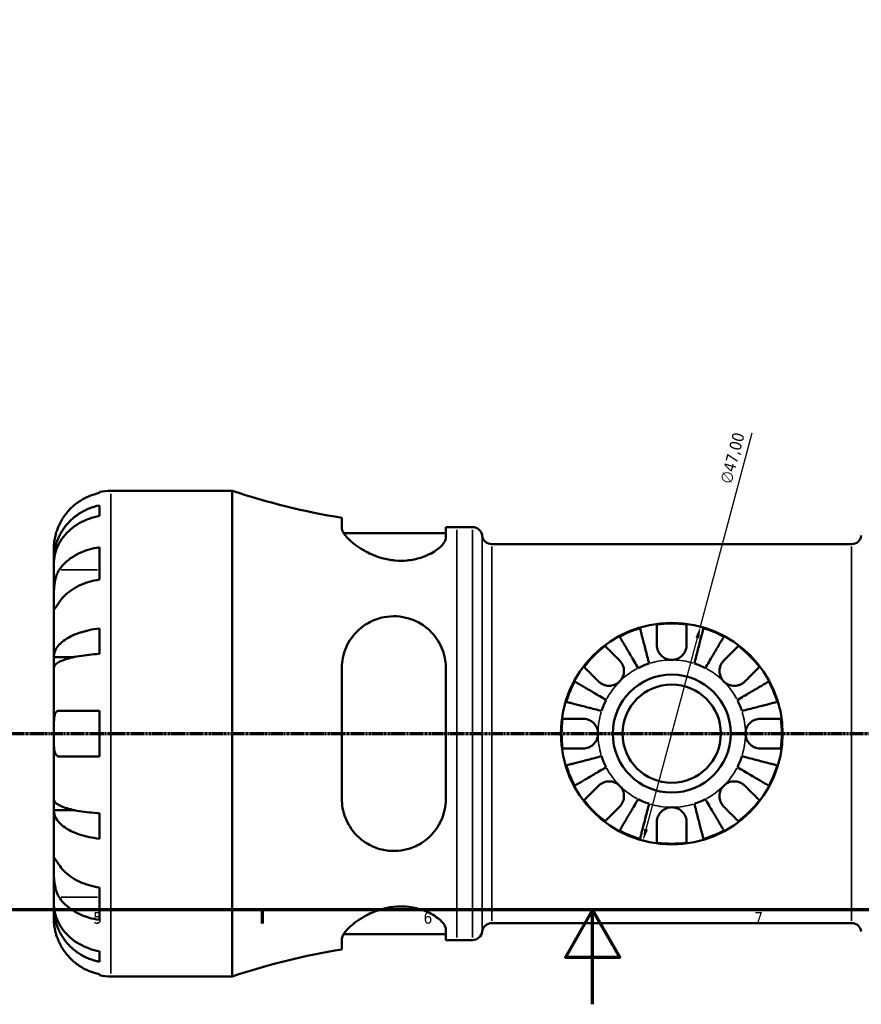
# Model space of a CAD drawing. Header units: millimetres. Extents: x 0 to 902, y 0 to 835.
# Tile 2 of 9: x 299 to 477, y 0 to 209. Entities that reach past the tile are written whole.
import ezdxf

# ---------------------------------------------------------------- set-up
doc = ezdxf.new("R2010")
doc.units = ezdxf.units.MM
doc.linetypes.add('CHAIN', pattern=[0.7087, 0.4724, -0.0591, 0.1181, -0.0591])
for name, color, linetype, lineweight in [('Border (ISO)', 7, 'Continuous', 70), ('Dimension (ISO)', 7, 'Continuous', 25), ('Section Line (ISO)', 7, 'CHAIN', 70), ('Visible (ISO)', 7, 'Continuous', 50), ('Visible Narrow (ISO)', 7, 'Continuous', 35)]:
    doc.layers.add(name, color=color, linetype=linetype, lineweight=lineweight)
doc.styles.add('Note Text (ISO)', font='tahoma.ttf')
doc.dimstyles.new('Default (ISO)', dxfattribs={"dimtxt": 2.5, "dimasz": 2.5, "dimexe": 3.175, "dimexo": 0, "dimgap": 0.762, "dimtad": 1, "dimrnd": 1e-08, "dimzin": 0, "dimtxsty": 'Note Text (ISO)', "dimcen": 0.09, "dimdle": 10, "dimclrd": 256, "dimclre": 256, "dimclrt": 256, "dimazin": 0, "dimtfac": 1.40208, "dimtmove": 0, "dimatfit": 3, "dimfxl": 1, "dimtolj": 1, "dimtzin": 0, "dimlwd": -1, "dimlwe": -1, "dimarcsym": 0})

# ---------------------------------------------------------------- blocks, each defined once
blk = doc.blocks.new('Borders Default Border')
at = {"layer": 'Border (ISO)'}
blk.add_line((350.42, 20), (350.42, 17.1), dxfattribs=at)
at = {"layer": 'Border (ISO)', "flags": 128}
for points in [[(20, 20), (20, 574), (821, 574), (821, 20), (20, 20)], [(420.5, 0), (420.5, 20), (414.73, 10), (426.27, 10), (420.5, 20)]]:
    blk.add_lwpolyline(points, dxfattribs=at)
at = {"layer": 'Border (ISO)', "color": 232, "true_color": 0xca0064, "char_height": 2.5, "attachment_point": 7, "style": 'Note Text (ISO)'}
for s, insert in [('5', (314.64, 17.05)), ('6', (384.66, 17.05)), ('7', (454.77, 17.1))]:
    blk.add_mtext(s, dxfattribs=dict(at, insert=insert))
blk = doc.blocks.new('2dTransSection0')
at = {"layer": 'Section Line (ISO)', "linetype": 'CHAIN'}
blk.add_line((133.6, 57.4), (647.2, 57.4), dxfattribs=at)
blk = doc.blocks.new('*D15')
at = {"layer": 'Defpoints', "color": 0, "transparency": 16777216}
for p in [(443.36, 80.1), (431.2, 34.7)]:
    blk.add_point(p, dxfattribs=at)
at = {"layer": 'Dimension (ISO)', "transparency": 16777216}
for p, q in [((443.36, 80.1), (454.36, 121.16)), ((431.84, 37.12), (442.71, 77.69))]:
    blk.add_line(p, q, dxfattribs=at)
for points in [[(442.31, 77.79), (443.12, 77.58), (443.36, 80.1)], [(431.44, 37.22), (432.25, 37.01), (431.2, 34.7)]]:
    blk.add_solid(points, dxfattribs=at)
at = {"layer": 'Dimension (ISO)', "color": 232, "true_color": 0xca0064, "transparency": 16777216, "insert": (447.48, 110.85), "char_height": 2.5, "attachment_point": 1, "rotation": 75, "style": 'Note Text (ISO)'}
blk.add_mtext('\\A1;∅47,00', dxfattribs=at)

msp = doc.modelspace()

# ---------------------------------------------------------------- linework, layer by layer
at = {"layer": 'Visible (ISO)'}
for p, q in [((315.979, 108.426), (315.979, 108.656)), ((318.404, 108.901), (344.079, 108.901)), ((344.079, 5.901), (344.079, 108.901)), ((315.979, 103.56), (315.979, 105.795)), ((367.341, 103.159), (367.341, 101.01)), ((389.391, 98.943), (389.391, 101.194)), ((391.709, 101.176), (395.049, 101.176)), ((367.727, 99.916), (389.391, 99.916)), ((306.279, 94.242), (306.279, 96.776)), ((315.979, 90.052), (315.979, 96.911)), ((399.137, 97.571), (475.421, 97.571)), ((306.279, 94.242), (306.33, 94.242)), ((306.279, 93.278), (306.279, 94.242)), ((306.279, 85.243), (306.279, 93.278)), ((306.279, 73.625), (306.279, 85.243)), ((315.979, 74.285), (315.979, 79.682)), ((306.279, 73.625), (310.571, 73.625)), ((306.279, 71.297), (306.279, 73.625)), ((306.279, 57.401), (306.279, 71.297)), ((367.341, 71.261), (367.341, 43.541)), ((389.391, 43.541), (389.391, 71.261)), ((315.979, 52.551), (315.979, 62.251)), ((306.279, 43.505), (306.279, 57.401)), ((306.279, 41.176), (306.279, 43.505)), ((306.279, 29.559), (306.279, 41.176)), ((306.279, 41.176), (310.571, 41.176)), ((315.979, 35.12), (315.979, 40.517)), ((306.279, 21.524), (306.279, 29.559)), ((315.979, 17.891), (315.979, 24.75)), ((306.279, 20.56), (306.279, 21.524)), ((306.279, 20.56), (306.33, 20.56)), ((306.279, 18.026), (306.279, 20.56)), ((399.137, 17.231), (475.421, 17.231)), ((367.727, 14.886), (389.391, 14.886)), ((389.391, 13.608), (389.391, 15.859)), ((367.341, 13.792), (367.341, 11.643)), ((391.709, 13.626), (395.049, 13.626)), ((315.979, 9.007), (315.979, 11.242)), ((315.979, 6.146), (315.979, 6.376)), ((318.404, 5.901), (344.079, 5.901))]:
    msp.add_line(p, q, dxfattribs=at)
for radius in [23.5, 12.5, 10.417]:
    msp.add_circle((437.279, 57.401), radius, dxfattribs=at)
for centre, radius, start, end in [((318.404, 96.776), 12.125, 90, 101.53696), ((391.709, 251.875), 150.699, 251.5751, 260.69459), ((391.709, 251.875), 150.699, 269.11885, 270), ((395.049, 99.116), 2.06, 7.18076, 90), ((399.137, 99.631), 2.06, 187.18076, 270), ((475.421, 99.631), 2.06, 270, 352.81924), ((437.279, 57.401), 23.341, 106.75835, 118.24165), ((437.279, 57.401), 23.341, 82.24391, 97.75609), ((437.279, 57.401), 23.341, 61.75835, 73.24165), ((437.279, 57.401), 23.341, 127.24391, 142.75609), ((437.279, 57.401), 23.341, 37.24391, 52.75609), ((437.279, 57.401), 15.625, 107.87465, 117.12535), ((437.279, 57.401), 15.625, 62.87465, 72.12535), ((437.279, 57.401), 23.341, 151.75835, 163.24165), ((437.279, 57.401), 23.341, 16.75835, 28.24165), ((437.279, 57.401), 15.625, 152.87465, 162.12535), ((437.279, 57.401), 15.625, 17.87465, 27.12535), ((437.279, 57.401), 23.341, 172.24391, 187.75609), ((437.279, 57.401), 23.341, 352.24391, 7.75609), ((437.279, 57.401), 15.625, 197.87465, 207.12535), ((437.279, 57.401), 15.625, 332.87465, 342.12535), ((437.279, 57.401), 23.341, 196.75835, 208.24165), ((437.279, 57.401), 23.341, 331.75835, 343.24165), ((437.279, 57.401), 23.341, 217.24391, 232.75609), ((437.279, 57.401), 15.625, 242.87465, 252.12535), ((437.279, 57.401), 15.625, 287.87465, 297.12535), ((437.279, 57.401), 23.341, 307.24391, 322.75609), ((437.279, 57.401), 23.341, 241.75835, 253.24165), ((437.279, 57.401), 23.341, 286.75835, 298.24165), ((437.279, 57.401), 23.341, 262.24391, 277.75609), ((399.137, 15.171), 2.06, 90, 172.81924), ((475.421, 15.171), 2.06, 7.18076, 90), ((395.049, 15.686), 2.06, 270, 352.81924), ((391.709, -137.073), 150.699, 90, 90.88115), ((391.709, -137.073), 150.699, 99.30541, 108.4249), ((318.404, 18.026), 12.125, 258.46304, 270)]:
    msp.add_arc(centre, radius, start, end, dxfattribs=at)
for points, knots in [([(315.979, 108.426), (315.202, 108.267), (314.444, 108.027), (313.081, 107.461), (312.354, 107.079), (310.998, 106.171), (310.369, 105.644), (309.31, 104.582), (308.783, 103.948), (307.975, 102.735), (307.665, 102.176), (307.411, 101.626)], [0.2300371, 0.2300371, 0.2300371, 0.2300371, 0.4481544, 0.4481544, 0.6727436, 0.6727436, 0.8973328, 0.8973328, 1.1227327, 1.1227327, 1.2981486, 1.2981486, 1.2981486, 1.2981486]), ([(306.279, 94.242), (306.279, 94.972), (306.353, 95.768), (306.672, 97.329), (306.918, 98.092), (307.492, 99.438), (307.873, 100.144), (308.781, 101.463), (309.308, 102.075), (310.366, 103.103), (310.996, 103.612), (312.352, 104.492), (313.079, 104.861), (314.443, 105.409), (315.202, 105.641), (315.979, 105.795)], [5.4054322, 5.4054322, 5.4054322, 5.4054322, 5.6314379, 5.6314379, 5.8574437, 5.8574437, 6.0826169, 6.0826169, 6.3077901, 6.3077901, 6.5323479, 6.5323479, 6.7569058, 6.7569058, 6.9752088, 6.9752088, 6.9752088, 6.9752088]), ([(315.979, 103.56), (315.202, 103.423), (314.443, 103.216), (313.079, 102.729), (312.352, 102.4), (310.996, 101.617), (310.366, 101.163), (309.308, 100.249), (308.781, 99.704), (307.873, 98.53), (307.492, 97.902), (306.918, 96.704), (306.672, 96.025), (306.353, 94.636), (306.279, 93.927), (306.279, 93.278)], [0.2300349, 0.2300349, 0.2300349, 0.2300349, 0.4483378, 0.4483378, 0.6728957, 0.6728957, 0.8974535, 0.8974535, 1.1226267, 1.1226267, 1.3478, 1.3478, 1.5738057, 1.5738057, 1.7998115, 1.7998115, 1.7998115, 1.7998115]), ([(307.411, 101.626), (307.34, 101.474), (307.273, 101.321), (307.092, 100.888), (306.987, 100.608), (306.785, 100.014), (306.695, 99.705), (306.502, 98.944), (306.424, 98.52), (306.316, 97.726), (306.295, 97.385), (306.277, 96.903), (306.279, 96.776), (306.279, 96.776)], [-0.77507703, -0.77507703, -0.77507703, -0.77507703, -0.72560399, -0.72560399, -0.63594265, -0.63594265, -0.53365641, -0.53365641, -0.3753162, -0.3753162, -0.19216783, -0.19216783, 0, 0, 0, 0]), ([(389.391, 98.943), (389.391, 98.673), (389.303, 98.381), (388.807, 97.497), (388.192, 96.867), (386.478, 95.675), (385.383, 95.111), (383.197, 94.413), (382.222, 94.204), (380.342, 94.031), (379.48, 94.029), (377.663, 94.193), (376.735, 94.371), (374.602, 94.973), (373.457, 95.458), (371.077, 96.726), (369.933, 97.558), (368.312, 99.058), (367.77, 99.739), (367.399, 100.571), (367.341, 100.802), (367.341, 101.01)], [-3.9021799, -3.9021799, -3.9021799, -3.9021799, -3.6468132, -3.6468132, -3.166994, -3.166994, -2.6938043, -2.6938043, -2.3690505, -2.3690505, -2.1060577, -2.1060577, -1.8197277, -1.8197277, -1.4221249, -1.4221249, -0.889105, -0.889105, -0.4136093, -0.4136093, -0.2070321, -0.2070321, -0.2070321, -0.2070321]), ([(307.411, 92.102), (307.665, 92.491), (307.975, 92.887), (308.783, 93.744), (309.31, 94.192), (310.369, 94.943), (310.998, 95.316), (312.354, 95.958), (313.081, 96.229), (314.444, 96.629), (315.202, 96.798), (315.979, 96.911)], [5.9143146, 5.9143146, 5.9143146, 5.9143146, 6.0897305, 6.0897305, 6.3151304, 6.3151304, 6.5397196, 6.5397196, 6.7643088, 6.7643088, 6.9824261, 6.9824261, 6.9824261, 6.9824261]), ([(306.279, 85.243), (306.279, 85.511), (306.279, 85.81), (306.281, 86.478), (306.284, 86.849), (306.309, 87.741), (306.336, 88.268), (306.447, 89.298), (306.528, 89.79), (306.725, 90.581), (306.822, 90.888), (307.045, 91.45), (307.169, 91.703), (307.34, 91.991), (307.375, 92.048), (307.411, 92.102)], [0, 0, 0, 0, 0.11375655, 0.11375655, 0.23538098, 0.23538098, 0.39430899, 0.39430899, 0.54630686, 0.54630686, 0.65204055, 0.65204055, 0.75381821, 0.75381821, 0.77933795, 0.77933795, 0.77933795, 0.77933795]), ([(315.979, 90.052), (315.202, 89.939), (314.444, 89.77), (313.081, 89.37), (312.354, 89.099), (310.998, 88.457), (310.369, 88.084), (309.31, 87.333), (308.783, 86.885), (307.975, 86.028), (307.665, 85.632), (307.411, 85.243)], [0.2300371, 0.2300371, 0.2300371, 0.2300371, 0.4481544, 0.4481544, 0.6727436, 0.6727436, 0.8973328, 0.8973328, 1.1227327, 1.1227327, 1.2981486, 1.2981486, 1.2981486, 1.2981486]), ([(307.411, 85.243), (307.357, 85.161), (307.305, 85.082), (307.123, 84.803), (307.004, 84.62), (306.786, 84.291), (306.691, 84.151), (306.5, 83.893), (306.424, 83.817), (306.316, 83.83), (306.295, 83.953), (306.277, 84.431), (306.279, 84.79), (306.279, 85.243)], [-0.78090098, -0.78090098, -0.78090098, -0.78090098, -0.74249641, -0.74249641, -0.64168011, -0.64168011, -0.53308797, -0.53308797, -0.37727943, -0.37727943, -0.19250343, -0.19250343, 0, 0, 0, 0]), ([(367.341, 71.261), (367.341, 72.009), (367.418, 72.748), (367.878, 75.003), (368.508, 76.422), (370.299, 78.939), (371.492, 80.031), (373.921, 81.419), (375.061, 81.852), (377.164, 82.257), (378.07, 82.32), (379.87, 82.219), (380.738, 82.064), (382.661, 81.478), (383.666, 80.99), (385.831, 79.517), (386.882, 78.419), (388.486, 75.891), (389.032, 74.449), (389.349, 72.38), (389.391, 71.822), (389.391, 71.261)], [-3.962481, -3.962481, -3.962481, -3.962481, -3.7251301, -3.7251301, -3.2181765, -3.2181765, -2.6873595, -2.6873595, -2.3004664, -2.3004664, -2.0226068, -2.0226068, -1.7558966, -1.7558966, -1.4125158, -1.4125158, -0.9317505, -0.9317505, -0.440191, -0.440191, -0.2619916, -0.2619916, -0.2619916, -0.2619916]), ([(306.279, 73.625), (306.279, 74.008), (306.353, 74.425), (306.672, 75.243), (306.918, 75.644), (307.492, 76.349), (307.873, 76.719), (308.781, 77.411), (309.308, 77.732), (310.366, 78.27), (310.996, 78.538), (312.352, 78.999), (313.079, 79.192), (314.443, 79.48), (315.202, 79.601), (315.979, 79.682)], [5.4054322, 5.4054322, 5.4054322, 5.4054322, 5.6314379, 5.6314379, 5.8574437, 5.8574437, 6.0826169, 6.0826169, 6.3077901, 6.3077901, 6.5323479, 6.5323479, 6.7569058, 6.7569058, 6.9752088, 6.9752088, 6.9752088, 6.9752088]), ([(430.549, 79.751), (430.575, 79.65), (430.614, 79.5), (430.706, 79.144), (430.768, 78.905), (430.915, 78.334), (431.001, 78.004), (431.173, 77.338), (431.275, 76.941), (431.496, 76.088), (431.615, 75.63), (431.84, 74.76), (431.967, 74.266), (432.228, 73.258), (432.361, 72.743), (432.483, 72.272)], [0.1494003, 0.1494003, 0.1494003, 0.1494003, 0.2914703, 0.2914703, 0.4372625, 0.4372625, 0.5830547, 0.5830547, 0.7289486, 0.7289486, 0.8748425, 0.8748425, 1.0209062, 1.0209062, 1.1669698, 1.1669698, 1.1669698, 1.1669698]), ([(434.129, 76.176), (434.129, 76.509), (434.129, 76.846), (434.129, 77.612), (434.129, 78.026), (434.129, 78.719), (434.129, 79.062), (434.129, 79.653), (434.129, 79.902), (434.129, 80.27), (434.129, 80.425), (434.129, 80.528)], [3.89239507, 3.89239507, 3.89239507, 3.89239507, 3.99831093, 3.99831093, 4.14541915, 4.14541915, 4.2913159, 4.2913159, 4.43721264, 4.43721264, 4.57824766, 4.57824766, 4.57824766, 4.57824766]), ([(440.429, 80.528), (440.429, 80.425), (440.429, 80.27), (440.429, 79.902), (440.429, 79.653), (440.429, 79.062), (440.429, 78.719), (440.429, 78.026), (440.429, 77.612), (440.429, 76.846), (440.429, 76.509), (440.429, 76.176)], [0.14941001, 0.14941001, 0.14941001, 0.14941001, 0.29044502, 0.29044502, 0.43634177, 0.43634177, 0.58223851, 0.58223851, 0.72934673, 0.72934673, 0.83526259, 0.83526259, 0.83526259, 0.83526259]), ([(442.075, 72.272), (442.197, 72.743), (442.33, 73.258), (442.591, 74.266), (442.718, 74.76), (442.943, 75.63), (443.062, 76.088), (443.282, 76.941), (443.385, 77.338), (443.557, 78.004), (443.643, 78.334), (443.79, 78.905), (443.852, 79.144), (443.944, 79.5), (443.983, 79.65), (444.009, 79.751)], [3.5031084, 3.5031084, 3.5031084, 3.5031084, 3.6491721, 3.6491721, 3.7952357, 3.7952357, 3.9411296, 3.9411296, 4.0870236, 4.0870236, 4.2328158, 4.2328158, 4.378608, 4.378608, 4.5206779, 4.5206779, 4.5206779, 4.5206779]), ([(430.155, 71.307), (429.908, 71.727), (429.638, 72.185), (429.109, 73.082), (428.851, 73.522), (428.394, 74.296), (428.155, 74.703), (427.707, 75.463), (427.499, 75.816), (427.15, 76.409), (426.977, 76.703), (426.678, 77.21), (426.552, 77.424), (426.366, 77.74), (426.287, 77.874), (426.234, 77.963)], [3.5031084, 3.5031084, 3.5031084, 3.5031084, 3.6491721, 3.6491721, 3.7952357, 3.7952357, 3.9411297, 3.9411297, 4.0870236, 4.0870236, 4.2328158, 4.2328158, 4.378608, 4.378608, 4.5206779, 4.5206779, 4.5206779, 4.5206779]), ([(448.324, 77.963), (448.271, 77.874), (448.192, 77.74), (448.006, 77.424), (447.88, 77.21), (447.581, 76.703), (447.408, 76.409), (447.059, 75.816), (446.851, 75.463), (446.403, 74.703), (446.164, 74.296), (445.707, 73.522), (445.449, 73.082), (444.92, 72.185), (444.65, 71.727), (444.403, 71.307)], [0.1494003, 0.1494003, 0.1494003, 0.1494003, 0.2914703, 0.2914703, 0.4372625, 0.4372625, 0.5830547, 0.5830547, 0.7289486, 0.7289486, 0.8748425, 0.8748425, 1.0209062, 1.0209062, 1.1669698, 1.1669698, 1.1669698, 1.1669698]), ([(423.153, 75.982), (423.226, 75.909), (423.336, 75.799), (423.596, 75.539), (423.771, 75.363), (424.19, 74.945), (424.432, 74.703), (424.922, 74.213), (425.215, 73.92), (425.757, 73.378), (425.995, 73.14), (426.23, 72.904)], [0.14941001, 0.14941001, 0.14941001, 0.14941001, 0.29044502, 0.29044502, 0.43634177, 0.43634177, 0.58223851, 0.58223851, 0.72934673, 0.72934673, 0.83526259, 0.83526259, 0.83526259, 0.83526259]), ([(437.279, 73.026), (437.041, 73.026), (436.805, 73.053), (436.328, 73.162), (436.091, 73.248), (435.514, 73.538), (435.199, 73.778), (434.738, 74.29), (434.574, 74.535), (434.32, 75.057), (434.233, 75.328), (434.146, 75.794), (434.129, 75.987), (434.129, 76.176)], [0, 0, 0, 0, 0.0712621, 0.0712621, 0.14674386, 0.14674386, 0.26523779, 0.26523779, 0.3552048, 0.3552048, 0.4448049, 0.4448049, 0.50788946, 0.50788946, 0.50788946, 0.50788946]), ([(440.429, 76.176), (440.429, 75.935), (440.401, 75.69), (440.28, 75.179), (440.18, 74.916), (439.899, 74.401), (439.716, 74.157), (439.21, 73.655), (438.869, 73.426), (438.108, 73.109), (437.696, 73.026), (437.279, 73.026)], [-0.50777161, -0.50777161, -0.50777161, -0.50777161, -0.42786808, -0.42786808, -0.34024252, -0.34024252, -0.24759219, -0.24759219, -0.12500149, -0.12500149, 0, 0, 0, 0]), ([(448.328, 72.904), (448.563, 73.14), (448.801, 73.378), (449.343, 73.92), (449.636, 74.213), (450.126, 74.703), (450.368, 74.945), (450.786, 75.363), (450.962, 75.539), (451.222, 75.799), (451.332, 75.909), (451.405, 75.982)], [3.89239507, 3.89239507, 3.89239507, 3.89239507, 3.99831093, 3.99831093, 4.14541915, 4.14541915, 4.2913159, 4.2913159, 4.43721264, 4.43721264, 4.57824766, 4.57824766, 4.57824766, 4.57824766]), ([(315.979, 74.285), (315.202, 74.245), (314.443, 74.185), (313.079, 74.044), (312.352, 73.948), (310.996, 73.721), (310.366, 73.589), (309.308, 73.323), (308.781, 73.165), (307.873, 72.824), (307.492, 72.641), (306.918, 72.293), (306.672, 72.095), (306.353, 71.692), (306.279, 71.486), (306.279, 71.297)], [0.2300349, 0.2300349, 0.2300349, 0.2300349, 0.4483378, 0.4483378, 0.6728957, 0.6728957, 0.8974535, 0.8974535, 1.1226267, 1.1226267, 1.3478, 1.3478, 1.5738057, 1.5738057, 1.7998115, 1.7998115, 1.7998115, 1.7998115]), ([(421.776, 68.45), (421.54, 68.685), (421.302, 68.923), (420.76, 69.465), (420.467, 69.758), (419.977, 70.248), (419.735, 70.49), (419.317, 70.908), (419.141, 71.084), (418.881, 71.344), (418.771, 71.454), (418.698, 71.527)], [3.89239507, 3.89239507, 3.89239507, 3.89239507, 3.99831093, 3.99831093, 4.14541915, 4.14541915, 4.2913159, 4.2913159, 4.43721264, 4.43721264, 4.57824766, 4.57824766, 4.57824766, 4.57824766]), ([(426.23, 72.904), (426.317, 72.818), (426.399, 72.726), (426.6, 72.471), (426.711, 72.299), (426.903, 71.926), (426.981, 71.725), (427.119, 71.226), (427.158, 70.925), (427.145, 70.229), (427.066, 69.841), (426.758, 69.093), (426.525, 68.744), (426.23, 68.45)], [-0.50766593, -0.50766593, -0.50766593, -0.50766593, -0.46718991, -0.46718991, -0.40200215, -0.40200215, -0.33506637, -0.33506637, -0.24300458, -0.24300458, -0.12488859, -0.12488859, 0, 0, 0, 0]), ([(448.328, 68.45), (448.172, 68.605), (448.033, 68.777), (447.785, 69.159), (447.679, 69.37), (447.481, 69.91), (447.416, 70.245), (447.397, 70.9), (447.435, 71.214), (447.576, 71.725), (447.655, 71.926), (447.847, 72.299), (447.958, 72.47), (448.159, 72.726), (448.241, 72.818), (448.328, 72.904)], [0, 0, 0, 0, 0.06608139, 0.06608139, 0.13667451, 0.13667451, 0.23873403, 0.23873403, 0.33457773, 0.33457773, 0.40157847, 0.40157847, 0.46685307, 0.46685307, 0.50745344, 0.50745344, 0.50745344, 0.50745344]), ([(455.86, 71.527), (455.787, 71.454), (455.677, 71.344), (455.417, 71.084), (455.241, 70.908), (454.823, 70.49), (454.581, 70.248), (454.091, 69.758), (453.798, 69.465), (453.256, 68.923), (453.018, 68.685), (452.782, 68.45)], [0.14941001, 0.14941001, 0.14941001, 0.14941001, 0.29044502, 0.29044502, 0.43634177, 0.43634177, 0.58223851, 0.58223851, 0.72934673, 0.72934673, 0.83526259, 0.83526259, 0.83526259, 0.83526259]), ([(416.717, 68.446), (416.806, 68.393), (416.94, 68.314), (417.256, 68.128), (417.469, 68.002), (417.977, 67.703), (418.271, 67.53), (418.864, 67.181), (419.217, 66.973), (419.977, 66.525), (420.384, 66.286), (421.158, 65.829), (421.598, 65.571), (422.495, 65.042), (422.953, 64.772), (423.373, 64.525)], [0.1494003, 0.1494003, 0.1494003, 0.1494003, 0.2914703, 0.2914703, 0.4372625, 0.4372625, 0.5830547, 0.5830547, 0.7289486, 0.7289486, 0.8748425, 0.8748425, 1.0209062, 1.0209062, 1.1669698, 1.1669698, 1.1669698, 1.1669698]), ([(426.23, 68.45), (426.075, 68.294), (425.903, 68.155), (425.521, 67.907), (425.31, 67.801), (424.77, 67.603), (424.435, 67.538), (423.78, 67.519), (423.466, 67.557), (422.955, 67.698), (422.754, 67.777), (422.381, 67.969), (422.21, 68.08), (421.954, 68.281), (421.862, 68.363), (421.776, 68.45)], [0, 0, 0, 0, 0.06608139, 0.06608139, 0.13667451, 0.13667451, 0.23873403, 0.23873403, 0.33457773, 0.33457773, 0.40157847, 0.40157847, 0.46685307, 0.46685307, 0.50745344, 0.50745344, 0.50745344, 0.50745344]), ([(452.782, 68.45), (452.696, 68.363), (452.604, 68.281), (452.349, 68.08), (452.177, 67.969), (451.804, 67.777), (451.603, 67.699), (451.104, 67.561), (450.803, 67.522), (450.107, 67.534), (449.719, 67.614), (448.971, 67.922), (448.622, 68.155), (448.328, 68.45)], [-0.50766593, -0.50766593, -0.50766593, -0.50766593, -0.46718991, -0.46718991, -0.40200215, -0.40200215, -0.33506637, -0.33506637, -0.24300458, -0.24300458, -0.12488859, -0.12488859, 0, 0, 0, 0]), ([(451.185, 64.525), (451.605, 64.772), (452.063, 65.042), (452.96, 65.571), (453.4, 65.829), (454.174, 66.286), (454.581, 66.525), (455.341, 66.973), (455.694, 67.181), (456.287, 67.53), (456.581, 67.703), (457.088, 68.002), (457.302, 68.128), (457.618, 68.314), (457.752, 68.393), (457.841, 68.446)], [3.5031084, 3.5031084, 3.5031084, 3.5031084, 3.6491721, 3.6491721, 3.7952357, 3.7952357, 3.9411297, 3.9411297, 4.0870236, 4.0870236, 4.2328158, 4.2328158, 4.378608, 4.378608, 4.5206779, 4.5206779, 4.5206779, 4.5206779]), ([(422.408, 62.197), (421.937, 62.319), (421.422, 62.452), (420.414, 62.713), (419.92, 62.84), (419.05, 63.065), (418.592, 63.184), (417.738, 63.404), (417.342, 63.507), (416.676, 63.679), (416.346, 63.765), (415.775, 63.912), (415.536, 63.974), (415.18, 64.066), (415.029, 64.105), (414.929, 64.131)], [3.5031084, 3.5031084, 3.5031084, 3.5031084, 3.6491721, 3.6491721, 3.7952357, 3.7952357, 3.9411296, 3.9411296, 4.0870236, 4.0870236, 4.2328158, 4.2328158, 4.378608, 4.378608, 4.5206779, 4.5206779, 4.5206779, 4.5206779]), ([(459.629, 64.131), (459.528, 64.105), (459.378, 64.066), (459.022, 63.974), (458.783, 63.912), (458.212, 63.765), (457.882, 63.679), (457.216, 63.507), (456.819, 63.404), (455.966, 63.184), (455.508, 63.065), (454.638, 62.84), (454.144, 62.713), (453.136, 62.452), (452.621, 62.319), (452.15, 62.197)], [0.1494003, 0.1494003, 0.1494003, 0.1494003, 0.2914703, 0.2914703, 0.4372625, 0.4372625, 0.5830547, 0.5830547, 0.7289486, 0.7289486, 0.8748425, 0.8748425, 1.0209062, 1.0209062, 1.1669698, 1.1669698, 1.1669698, 1.1669698]), ([(306.279, 57.401), (306.279, 57.886), (306.278, 58.369), (306.285, 59.353), (306.294, 59.844), (306.353, 60.682), (306.399, 61.032), (306.544, 61.573), (306.633, 61.775), (306.821, 62.019), (306.903, 62.092), (307.076, 62.193), (307.165, 62.224), (307.309, 62.247), (307.359, 62.251), (307.411, 62.251)], [0, 0, 0, 0, 0.14558971, 0.14558971, 0.30930841, 0.30930841, 0.45830506, 0.45830506, 0.58735107, 0.58735107, 0.66775406, 0.66775406, 0.73999155, 0.73999155, 0.77632248, 0.77632248, 0.77632248, 0.77632248]), ([(307.411, 62.251), (307.665, 62.251), (307.975, 62.251), (308.783, 62.251), (309.31, 62.251), (310.369, 62.251), (310.998, 62.251), (312.354, 62.251), (313.081, 62.251), (314.444, 62.251), (315.202, 62.251), (315.979, 62.251)], [5.9143146, 5.9143146, 5.9143146, 5.9143146, 6.0897305, 6.0897305, 6.3151304, 6.3151304, 6.5397196, 6.5397196, 6.7643088, 6.7643088, 6.9824261, 6.9824261, 6.9824261, 6.9824261]), ([(414.152, 60.551), (414.255, 60.551), (414.41, 60.551), (414.778, 60.551), (415.026, 60.551), (415.618, 60.551), (415.961, 60.551), (416.653, 60.551), (417.068, 60.551), (417.834, 60.551), (418.171, 60.551), (418.504, 60.551)], [0.14941001, 0.14941001, 0.14941001, 0.14941001, 0.29044502, 0.29044502, 0.43634177, 0.43634177, 0.58223851, 0.58223851, 0.72934673, 0.72934673, 0.83526259, 0.83526259, 0.83526259, 0.83526259]), ([(418.504, 60.551), (418.635, 60.551), (418.767, 60.543), (419.093, 60.502), (419.285, 60.459), (419.674, 60.333), (419.869, 60.248), (420.318, 59.994), (420.56, 59.807), (421.043, 59.305), (421.261, 58.975), (421.571, 58.229), (421.654, 57.817), (421.654, 57.401)], [-0.50816407, -0.50816407, -0.50816407, -0.50816407, -0.46460526, -0.46460526, -0.40154747, -0.40154747, -0.3356183, -0.3356183, -0.24286964, -0.24286964, -0.12490659, -0.12490659, 0, 0, 0, 0]), ([(452.904, 57.401), (452.904, 57.62), (452.927, 57.839), (453.021, 58.283), (453.095, 58.506), (453.365, 59.091), (453.607, 59.426), (454.118, 59.903), (454.355, 60.069), (454.792, 60.295), (454.983, 60.37), (455.372, 60.483), (455.57, 60.52), (455.863, 60.547), (455.959, 60.551), (456.054, 60.551)], [-2.17667965, -2.17667965, -2.17667965, -2.17667965, -2.11086653, -2.11086653, -2.04055216, -2.04055216, -1.91738302, -1.91738302, -1.82942275, -1.82942275, -1.76558177, -1.76558177, -1.70117883, -1.70117883, -1.66961913, -1.66961913, -1.66961913, -1.66961913]), ([(456.054, 60.551), (456.387, 60.551), (456.724, 60.551), (457.49, 60.551), (457.904, 60.551), (458.597, 60.551), (458.94, 60.551), (459.531, 60.551), (459.78, 60.551), (460.148, 60.551), (460.303, 60.551), (460.406, 60.551)], [3.8924012, 3.8924012, 3.8924012, 3.8924012, 3.99831706, 3.99831706, 4.14542528, 4.14542528, 4.29132202, 4.29132202, 4.43721877, 4.43721877, 4.57825378, 4.57825378, 4.57825378, 4.57825378]), ([(307.411, 52.551), (307.316, 52.551), (307.227, 52.564), (307.053, 52.619), (306.97, 52.664), (306.797, 52.805), (306.713, 52.911), (306.511, 53.289), (306.426, 53.619), (306.316, 54.462), (306.295, 54.972), (306.277, 56.124), (306.279, 56.759), (306.279, 57.401)], [-0.78516465, -0.78516465, -0.78516465, -0.78516465, -0.71674204, -0.71674204, -0.64259311, -0.64259311, -0.54817339, -0.54817339, -0.37584493, -0.37584493, -0.19265918, -0.19265918, 0, 0, 0, 0]), ([(421.654, 57.401), (421.654, 57.182), (421.631, 56.963), (421.537, 56.519), (421.463, 56.296), (421.193, 55.71), (420.951, 55.376), (420.44, 54.899), (420.203, 54.733), (419.766, 54.507), (419.575, 54.432), (419.185, 54.319), (418.988, 54.282), (418.695, 54.255), (418.599, 54.251), (418.504, 54.251)], [-2.17667965, -2.17667965, -2.17667965, -2.17667965, -2.11086653, -2.11086653, -2.04055216, -2.04055216, -1.91738302, -1.91738302, -1.82942275, -1.82942275, -1.76558177, -1.76558177, -1.70117883, -1.70117883, -1.66961913, -1.66961913, -1.66961913, -1.66961913]), ([(456.054, 54.251), (455.923, 54.251), (455.791, 54.259), (455.465, 54.3), (455.273, 54.343), (454.884, 54.469), (454.689, 54.554), (454.24, 54.808), (453.998, 54.994), (453.514, 55.497), (453.297, 55.827), (452.987, 56.573), (452.904, 56.985), (452.904, 57.401)], [-0.50816407, -0.50816407, -0.50816407, -0.50816407, -0.46460526, -0.46460526, -0.40154747, -0.40154747, -0.3356183, -0.3356183, -0.24286964, -0.24286964, -0.12490659, -0.12490659, 0, 0, 0, 0]), ([(315.979, 52.551), (315.202, 52.551), (314.444, 52.551), (313.081, 52.551), (312.354, 52.551), (310.998, 52.551), (310.369, 52.551), (309.31, 52.551), (308.783, 52.551), (307.975, 52.551), (307.665, 52.551), (307.411, 52.551)], [0.2300371, 0.2300371, 0.2300371, 0.2300371, 0.4481544, 0.4481544, 0.6727436, 0.6727436, 0.8973328, 0.8973328, 1.1227327, 1.1227327, 1.2981486, 1.2981486, 1.2981486, 1.2981486]), ([(418.504, 54.251), (418.171, 54.251), (417.834, 54.251), (417.068, 54.251), (416.653, 54.251), (415.961, 54.251), (415.618, 54.251), (415.026, 54.251), (414.778, 54.251), (414.41, 54.251), (414.255, 54.251), (414.152, 54.251)], [3.89239507, 3.89239507, 3.89239507, 3.89239507, 3.99831093, 3.99831093, 4.14541915, 4.14541915, 4.2913159, 4.2913159, 4.43721264, 4.43721264, 4.57824766, 4.57824766, 4.57824766, 4.57824766]), ([(414.929, 50.671), (415.029, 50.697), (415.18, 50.736), (415.536, 50.828), (415.775, 50.89), (416.346, 51.037), (416.676, 51.123), (417.342, 51.295), (417.738, 51.397), (418.592, 51.618), (419.05, 51.737), (419.92, 51.962), (420.414, 52.089), (421.422, 52.35), (421.937, 52.483), (422.408, 52.605)], [0.1494003, 0.1494003, 0.1494003, 0.1494003, 0.2914703, 0.2914703, 0.4372625, 0.4372625, 0.5830547, 0.5830547, 0.7289486, 0.7289486, 0.8748425, 0.8748425, 1.0209062, 1.0209062, 1.1669698, 1.1669698, 1.1669698, 1.1669698]), ([(452.15, 52.605), (452.621, 52.483), (453.136, 52.35), (454.144, 52.089), (454.638, 51.962), (455.508, 51.737), (455.966, 51.618), (456.819, 51.397), (457.216, 51.295), (457.882, 51.123), (458.212, 51.037), (458.783, 50.89), (459.022, 50.828), (459.378, 50.736), (459.528, 50.697), (459.629, 50.671)], [3.5031084, 3.5031084, 3.5031084, 3.5031084, 3.6491721, 3.6491721, 3.7952357, 3.7952357, 3.9411297, 3.9411297, 4.0870236, 4.0870236, 4.2328158, 4.2328158, 4.378608, 4.378608, 4.5206779, 4.5206779, 4.5206779, 4.5206779]), ([(460.406, 54.251), (460.303, 54.251), (460.148, 54.251), (459.78, 54.251), (459.531, 54.251), (458.94, 54.251), (458.597, 54.251), (457.904, 54.251), (457.49, 54.251), (456.724, 54.251), (456.387, 54.251), (456.054, 54.251)], [0.14941001, 0.14941001, 0.14941001, 0.14941001, 0.29044502, 0.29044502, 0.43634177, 0.43634177, 0.58223851, 0.58223851, 0.72934673, 0.72934673, 0.83526259, 0.83526259, 0.83526259, 0.83526259]), ([(423.373, 50.277), (422.953, 50.03), (422.495, 49.76), (421.598, 49.231), (421.158, 48.973), (420.384, 48.516), (419.977, 48.277), (419.217, 47.829), (418.864, 47.621), (418.271, 47.272), (417.977, 47.099), (417.469, 46.8), (417.256, 46.674), (416.94, 46.488), (416.806, 46.409), (416.717, 46.356)], [3.5031084, 3.5031084, 3.5031084, 3.5031084, 3.6491721, 3.6491721, 3.7952357, 3.7952357, 3.9411296, 3.9411296, 4.0870236, 4.0870236, 4.2328158, 4.2328158, 4.378608, 4.378608, 4.5206779, 4.5206779, 4.5206779, 4.5206779]), ([(457.841, 46.356), (457.752, 46.409), (457.618, 46.488), (457.302, 46.674), (457.088, 46.8), (456.581, 47.099), (456.287, 47.272), (455.694, 47.621), (455.341, 47.829), (454.581, 48.277), (454.174, 48.516), (453.4, 48.973), (452.96, 49.231), (452.063, 49.76), (451.605, 50.03), (451.185, 50.277)], [0.1494003, 0.1494003, 0.1494003, 0.1494003, 0.2914703, 0.2914703, 0.4372625, 0.4372625, 0.5830547, 0.5830547, 0.7289486, 0.7289486, 0.8748425, 0.8748425, 1.0209062, 1.0209062, 1.1669698, 1.1669698, 1.1669698, 1.1669698]), ([(418.698, 43.275), (418.771, 43.348), (418.881, 43.458), (419.141, 43.718), (419.317, 43.893), (419.735, 44.312), (419.977, 44.554), (420.467, 45.044), (420.76, 45.337), (421.302, 45.879), (421.54, 46.117), (421.776, 46.352)], [0.14941001, 0.14941001, 0.14941001, 0.14941001, 0.29044502, 0.29044502, 0.43634177, 0.43634177, 0.58223851, 0.58223851, 0.72934673, 0.72934673, 0.83526259, 0.83526259, 0.83526259, 0.83526259]), ([(421.776, 46.352), (421.862, 46.439), (421.954, 46.521), (422.209, 46.722), (422.381, 46.833), (422.754, 47.025), (422.955, 47.103), (423.453, 47.241), (423.755, 47.28), (424.451, 47.267), (424.838, 47.188), (425.586, 46.88), (425.936, 46.647), (426.23, 46.352)], [-0.50766593, -0.50766593, -0.50766593, -0.50766593, -0.46718991, -0.46718991, -0.40200215, -0.40200215, -0.33506637, -0.33506637, -0.24300458, -0.24300458, -0.12488859, -0.12488859, 0, 0, 0, 0]), ([(426.23, 46.352), (426.386, 46.197), (426.525, 46.025), (426.773, 45.643), (426.879, 45.432), (427.077, 44.892), (427.142, 44.557), (427.161, 43.902), (427.122, 43.588), (426.982, 43.077), (426.903, 42.876), (426.711, 42.503), (426.6, 42.332), (426.399, 42.076), (426.317, 41.984), (426.23, 41.898)], [0, 0, 0, 0, 0.06608139, 0.06608139, 0.13667451, 0.13667451, 0.23873403, 0.23873403, 0.33457773, 0.33457773, 0.40157847, 0.40157847, 0.46685307, 0.46685307, 0.50745344, 0.50745344, 0.50745344, 0.50745344]), ([(448.328, 41.898), (448.241, 41.984), (448.159, 42.076), (447.958, 42.331), (447.847, 42.503), (447.655, 42.876), (447.577, 43.077), (447.439, 43.575), (447.4, 43.877), (447.412, 44.573), (447.492, 44.96), (447.8, 45.708), (448.033, 46.058), (448.328, 46.352)], [-0.50766593, -0.50766593, -0.50766593, -0.50766593, -0.46718991, -0.46718991, -0.40200215, -0.40200215, -0.33506637, -0.33506637, -0.24300458, -0.24300458, -0.12488859, -0.12488859, 0, 0, 0, 0]), ([(448.328, 46.352), (448.483, 46.508), (448.655, 46.647), (449.037, 46.895), (449.248, 47.001), (449.788, 47.199), (450.123, 47.264), (450.778, 47.283), (451.092, 47.244), (451.603, 47.104), (451.804, 47.025), (452.177, 46.833), (452.348, 46.722), (452.604, 46.521), (452.696, 46.439), (452.782, 46.352)], [0, 0, 0, 0, 0.06608139, 0.06608139, 0.13667451, 0.13667451, 0.23873403, 0.23873403, 0.33457773, 0.33457773, 0.40157847, 0.40157847, 0.46685307, 0.46685307, 0.50745344, 0.50745344, 0.50745344, 0.50745344]), ([(452.782, 46.352), (453.018, 46.117), (453.256, 45.879), (453.798, 45.337), (454.091, 45.044), (454.581, 44.554), (454.823, 44.312), (455.241, 43.893), (455.417, 43.718), (455.677, 43.458), (455.787, 43.348), (455.86, 43.275)], [3.89240137, 3.89240137, 3.89240137, 3.89240137, 3.99831723, 3.99831723, 4.14542545, 4.14542545, 4.2913222, 4.2913222, 4.43721894, 4.43721894, 4.57825396, 4.57825396, 4.57825396, 4.57825396]), ([(306.279, 43.505), (306.279, 43.316), (306.353, 43.11), (306.672, 42.706), (306.918, 42.509), (307.492, 42.161), (307.873, 41.978), (308.781, 41.637), (309.308, 41.479), (310.366, 41.213), (310.996, 41.081), (312.352, 40.854), (313.079, 40.758), (314.443, 40.617), (315.202, 40.557), (315.979, 40.517)], [5.4054322, 5.4054322, 5.4054322, 5.4054322, 5.6314379, 5.6314379, 5.8574437, 5.8574437, 6.0826169, 6.0826169, 6.3077901, 6.3077901, 6.5323479, 6.5323479, 6.7569058, 6.7569058, 6.9752088, 6.9752088, 6.9752088, 6.9752088]), ([(389.391, 43.541), (389.391, 42.732), (389.303, 41.933), (388.807, 39.697), (388.192, 38.325), (386.478, 35.933), (385.383, 34.902), (383.197, 33.576), (382.222, 33.156), (380.342, 32.66), (379.48, 32.538), (377.663, 32.498), (376.735, 32.599), (374.602, 33.1), (373.457, 33.596), (371.077, 35.113), (369.933, 36.263), (368.312, 38.801), (367.77, 40.157), (367.399, 42.243), (367.341, 42.888), (367.341, 43.541)], [-3.9021799, -3.9021799, -3.9021799, -3.9021799, -3.6468132, -3.6468132, -3.166994, -3.166994, -2.6938043, -2.6938043, -2.3690505, -2.3690505, -2.1060577, -2.1060577, -1.8197277, -1.8197277, -1.4221249, -1.4221249, -0.889105, -0.889105, -0.4136093, -0.4136093, -0.2070321, -0.2070321, -0.2070321, -0.2070321]), ([(426.23, 41.898), (425.995, 41.662), (425.757, 41.424), (425.215, 40.882), (424.922, 40.589), (424.432, 40.099), (424.19, 39.857), (423.771, 39.439), (423.596, 39.263), (423.336, 39.003), (423.226, 38.893), (423.153, 38.82)], [3.89240137, 3.89240137, 3.89240137, 3.89240137, 3.99831723, 3.99831723, 4.14542545, 4.14542545, 4.2913222, 4.2913222, 4.43721894, 4.43721894, 4.57825396, 4.57825396, 4.57825396, 4.57825396]), ([(426.234, 36.839), (426.287, 36.928), (426.366, 37.062), (426.552, 37.378), (426.678, 37.591), (426.977, 38.099), (427.15, 38.393), (427.499, 38.986), (427.707, 39.339), (428.155, 40.099), (428.394, 40.506), (428.851, 41.28), (429.109, 41.72), (429.638, 42.617), (429.908, 43.075), (430.155, 43.495)], [0.1494003, 0.1494003, 0.1494003, 0.1494003, 0.2914703, 0.2914703, 0.4372625, 0.4372625, 0.5830547, 0.5830547, 0.7289486, 0.7289486, 0.8748425, 0.8748425, 1.0209062, 1.0209062, 1.1669698, 1.1669698, 1.1669698, 1.1669698]), ([(432.483, 42.53), (432.361, 42.059), (432.228, 41.544), (431.967, 40.536), (431.84, 40.042), (431.615, 39.172), (431.496, 38.714), (431.275, 37.86), (431.173, 37.464), (431.001, 36.798), (430.915, 36.468), (430.768, 35.897), (430.706, 35.658), (430.614, 35.302), (430.575, 35.151), (430.549, 35.051)], [3.5031084, 3.5031084, 3.5031084, 3.5031084, 3.6491721, 3.6491721, 3.7952357, 3.7952357, 3.9411296, 3.9411296, 4.0870236, 4.0870236, 4.2328158, 4.2328158, 4.378608, 4.378608, 4.5206779, 4.5206779, 4.5206779, 4.5206779]), ([(434.129, 38.626), (434.129, 38.757), (434.137, 38.889), (434.178, 39.215), (434.221, 39.407), (434.347, 39.796), (434.432, 39.991), (434.686, 40.44), (434.872, 40.682), (435.375, 41.165), (435.705, 41.383), (436.451, 41.693), (436.863, 41.776), (437.279, 41.776)], [-0.50816407, -0.50816407, -0.50816407, -0.50816407, -0.46460526, -0.46460526, -0.40154747, -0.40154747, -0.3356183, -0.3356183, -0.24286964, -0.24286964, -0.12490659, -0.12490659, 0, 0, 0, 0]), ([(437.279, 41.776), (437.498, 41.776), (437.717, 41.753), (438.161, 41.659), (438.384, 41.585), (438.969, 41.315), (439.304, 41.073), (439.781, 40.562), (439.947, 40.325), (440.173, 39.888), (440.248, 39.697), (440.361, 39.307), (440.398, 39.11), (440.425, 38.817), (440.429, 38.721), (440.429, 38.626)], [-2.17667965, -2.17667965, -2.17667965, -2.17667965, -2.11086653, -2.11086653, -2.04055216, -2.04055216, -1.91738302, -1.91738302, -1.82942275, -1.82942275, -1.76558177, -1.76558177, -1.70117883, -1.70117883, -1.66961913, -1.66961913, -1.66961913, -1.66961913]), ([(444.009, 35.051), (443.983, 35.151), (443.944, 35.302), (443.852, 35.658), (443.79, 35.897), (443.643, 36.468), (443.557, 36.798), (443.385, 37.464), (443.282, 37.86), (443.062, 38.714), (442.943, 39.172), (442.718, 40.042), (442.591, 40.536), (442.33, 41.544), (442.197, 42.059), (442.075, 42.53)], [0.1494003, 0.1494003, 0.1494003, 0.1494003, 0.2914703, 0.2914703, 0.4372625, 0.4372625, 0.5830547, 0.5830547, 0.7289486, 0.7289486, 0.8748425, 0.8748425, 1.0209062, 1.0209062, 1.1669698, 1.1669698, 1.1669698, 1.1669698]), ([(444.403, 43.495), (444.65, 43.075), (444.92, 42.617), (445.449, 41.72), (445.707, 41.28), (446.164, 40.506), (446.403, 40.099), (446.851, 39.339), (447.059, 38.986), (447.408, 38.393), (447.581, 38.099), (447.88, 37.591), (448.006, 37.378), (448.192, 37.062), (448.271, 36.928), (448.324, 36.839)], [3.5031084, 3.5031084, 3.5031084, 3.5031084, 3.6491721, 3.6491721, 3.7952357, 3.7952357, 3.9411296, 3.9411296, 4.0870236, 4.0870236, 4.2328158, 4.2328158, 4.378608, 4.378608, 4.5206779, 4.5206779, 4.5206779, 4.5206779]), ([(451.405, 38.82), (451.332, 38.893), (451.222, 39.003), (450.962, 39.263), (450.786, 39.439), (450.368, 39.857), (450.126, 40.099), (449.636, 40.589), (449.343, 40.882), (448.801, 41.424), (448.563, 41.662), (448.328, 41.898)], [0.14941001, 0.14941001, 0.14941001, 0.14941001, 0.29044502, 0.29044502, 0.43634177, 0.43634177, 0.58223851, 0.58223851, 0.72934673, 0.72934673, 0.83526259, 0.83526259, 0.83526259, 0.83526259]), ([(315.979, 35.12), (315.202, 35.201), (314.443, 35.322), (313.079, 35.609), (312.352, 35.803), (310.996, 36.264), (310.366, 36.531), (309.308, 37.07), (308.781, 37.391), (307.873, 38.082), (307.492, 38.453), (306.918, 39.158), (306.672, 39.559), (306.353, 40.376), (306.279, 40.794), (306.279, 41.176)], [0.2300349, 0.2300349, 0.2300349, 0.2300349, 0.4483378, 0.4483378, 0.6728957, 0.6728957, 0.8974535, 0.8974535, 1.1226267, 1.1226267, 1.3478, 1.3478, 1.5738057, 1.5738057, 1.7998115, 1.7998115, 1.7998115, 1.7998115]), ([(434.129, 34.274), (434.129, 34.377), (434.129, 34.532), (434.129, 34.9), (434.129, 35.148), (434.129, 35.74), (434.129, 36.083), (434.129, 36.775), (434.129, 37.19), (434.129, 37.956), (434.129, 38.293), (434.129, 38.626)], [0.14941001, 0.14941001, 0.14941001, 0.14941001, 0.29044502, 0.29044502, 0.43634177, 0.43634177, 0.58223851, 0.58223851, 0.72934673, 0.72934673, 0.83526259, 0.83526259, 0.83526259, 0.83526259]), ([(440.429, 38.626), (440.429, 38.293), (440.429, 37.956), (440.429, 37.19), (440.429, 36.775), (440.429, 36.083), (440.429, 35.74), (440.429, 35.148), (440.429, 34.9), (440.429, 34.532), (440.429, 34.377), (440.429, 34.274)], [3.89239507, 3.89239507, 3.89239507, 3.89239507, 3.99831093, 3.99831093, 4.14541915, 4.14541915, 4.2913159, 4.2913159, 4.43721264, 4.43721264, 4.57824766, 4.57824766, 4.57824766, 4.57824766]), ([(307.411, 22.7), (307.357, 22.782), (307.305, 22.867), (307.123, 23.19), (307.004, 23.446), (306.786, 24.021), (306.691, 24.341), (306.5, 25.161), (306.424, 25.669), (306.316, 26.798), (306.295, 27.405), (306.277, 28.566), (306.279, 29.105), (306.279, 29.559)], [-0.78090098, -0.78090098, -0.78090098, -0.78090098, -0.74249641, -0.74249641, -0.64168011, -0.64168011, -0.53308797, -0.53308797, -0.37727943, -0.37727943, -0.19250343, -0.19250343, 0, 0, 0, 0]), ([(306.279, 29.559), (306.279, 29.827), (306.279, 30.062), (306.281, 30.473), (306.284, 30.641), (306.309, 30.918), (306.336, 30.991), (306.447, 30.965), (306.528, 30.874), (306.725, 30.601), (306.822, 30.457), (307.045, 30.118), (307.169, 29.928), (307.34, 29.667), (307.375, 29.613), (307.411, 29.559)], [0, 0, 0, 0, 0.11375655, 0.11375655, 0.23538098, 0.23538098, 0.39430899, 0.39430899, 0.54630686, 0.54630686, 0.65204055, 0.65204055, 0.75381821, 0.75381821, 0.77933795, 0.77933795, 0.77933795, 0.77933795]), ([(307.411, 29.559), (307.665, 29.17), (307.975, 28.774), (308.783, 27.917), (309.31, 27.469), (310.369, 26.718), (310.998, 26.345), (312.354, 25.702), (313.081, 25.432), (314.444, 25.032), (315.202, 24.863), (315.979, 24.75)], [5.9143146, 5.9143146, 5.9143146, 5.9143146, 6.0897305, 6.0897305, 6.3151304, 6.3151304, 6.5397196, 6.5397196, 6.7643088, 6.7643088, 6.9824261, 6.9824261, 6.9824261, 6.9824261]), ([(306.279, 21.524), (306.279, 20.875), (306.353, 20.166), (306.672, 18.777), (306.918, 18.098), (307.492, 16.9), (307.873, 16.272), (308.781, 15.098), (309.308, 14.553), (310.366, 13.638), (310.996, 13.185), (312.352, 12.402), (313.079, 12.073), (314.443, 11.586), (315.202, 11.379), (315.979, 11.242)], [5.4054322, 5.4054322, 5.4054322, 5.4054322, 5.6314379, 5.6314379, 5.8574437, 5.8574437, 6.0826169, 6.0826169, 6.3077901, 6.3077901, 6.5323479, 6.5323479, 6.7569058, 6.7569058, 6.9752088, 6.9752088, 6.9752088, 6.9752088]), ([(315.979, 17.891), (315.202, 18.004), (314.444, 18.173), (313.081, 18.573), (312.354, 18.844), (310.998, 19.486), (310.369, 19.859), (309.31, 20.61), (308.783, 21.058), (307.975, 21.915), (307.665, 22.311), (307.411, 22.7)], [0.2300371, 0.2300371, 0.2300371, 0.2300371, 0.4481544, 0.4481544, 0.6727436, 0.6727436, 0.8973328, 0.8973328, 1.1227327, 1.1227327, 1.2981486, 1.2981486, 1.2981486, 1.2981486]), ([(315.979, 9.007), (315.202, 9.161), (314.443, 9.393), (313.079, 9.941), (312.352, 10.31), (310.996, 11.189), (310.366, 11.699), (309.308, 12.727), (308.781, 13.339), (307.873, 14.658), (307.492, 15.364), (306.918, 16.71), (306.672, 17.473), (306.353, 19.034), (306.279, 19.83), (306.279, 20.56)], [0.2300349, 0.2300349, 0.2300349, 0.2300349, 0.4483378, 0.4483378, 0.6728957, 0.6728957, 0.8974535, 0.8974535, 1.1226267, 1.1226267, 1.3478, 1.3478, 1.5738057, 1.5738057, 1.7998115, 1.7998115, 1.7998115, 1.7998115]), ([(367.341, 13.792), (367.341, 14.03), (367.418, 14.299), (367.878, 15.226), (368.508, 15.967), (370.299, 17.52), (371.492, 18.34), (373.921, 19.546), (375.061, 19.989), (377.164, 20.518), (378.07, 20.665), (379.87, 20.78), (380.738, 20.754), (382.661, 20.52), (383.666, 20.268), (385.831, 19.484), (386.882, 18.891), (388.486, 17.662), (389.032, 17.024), (389.349, 16.245), (389.391, 16.046), (389.391, 15.859)], [-3.962481, -3.962481, -3.962481, -3.962481, -3.7251301, -3.7251301, -3.2181765, -3.2181765, -2.6873595, -2.6873595, -2.3004664, -2.3004664, -2.0226068, -2.0226068, -1.7558966, -1.7558966, -1.4125158, -1.4125158, -0.9317505, -0.9317505, -0.440191, -0.440191, -0.2619916, -0.2619916, -0.2619916, -0.2619916]), ([(306.279, 18.026), (306.279, 18.026), (306.278, 17.967), (306.283, 17.724), (306.288, 17.529), (306.333, 16.941), (306.382, 16.512), (306.546, 15.676), (306.634, 15.312), (306.829, 14.652), (306.925, 14.366), (307.143, 13.786), (307.265, 13.493), (307.402, 13.195), (307.406, 13.185), (307.411, 13.176)], [-3.37535926, -3.37535926, -3.37535926, -3.37535926, -3.24472064, -3.24472064, -3.10081281, -3.10081281, -2.91318515, -2.91318515, -2.78540812, -2.78540812, -2.69094331, -2.69094331, -2.59427293, -2.59427293, -2.59108226, -2.59108226, -2.59108226, -2.59108226]), ([(307.411, 13.176), (307.665, 12.626), (307.975, 12.066), (308.783, 10.854), (309.31, 10.22), (310.369, 9.158), (310.998, 8.631), (312.354, 7.722), (313.081, 7.341), (314.444, 6.775), (315.202, 6.535), (315.979, 6.376)], [5.9143146, 5.9143146, 5.9143146, 5.9143146, 6.0897305, 6.0897305, 6.3151304, 6.3151304, 6.5397196, 6.5397196, 6.7643088, 6.7643088, 6.9824261, 6.9824261, 6.9824261, 6.9824261])]:
    msp.add_open_spline(points, degree=3, knots=knots, dxfattribs=at)
at = {"layer": 'Visible Narrow (ISO)'}
for p, q in [((318.404, 6.535), (318.404, 108.267)), ((391.709, 14.165), (391.709, 100.637)), ((395.049, 14.165), (395.049, 100.637)), ((397.093, 15.945), (397.093, 98.857)), ((399.137, 97.076), (399.137, 17.726)), ((475.421, 17.726), (475.421, 97.076)), ((307.839, 92.102), (315.551, 92.102)), ((307.839, 22.7), (315.551, 22.7))]:
    msp.add_line(p, q, dxfattribs=at)
for start, end in [(118.01909, 134.10627), (90.89373, 106.98091), (73.01909, 89.10627), (45.89373, 61.98091), (135.89373, 151.98091), (28.01909, 44.10627), (163.01909, 179.10627), (0.89373, 16.98091), (180.89373, 196.98091), (343.01909, 359.10627), (208.01909, 224.10627), (315.89373, 331.98091), (225.89373, 241.98091), (298.01909, 314.10627), (253.01909, 269.10627), (270.89373, 286.98091)]:
    msp.add_arc((437.279, 57.401), 15.625, start, end, dxfattribs=at)

# ---------------------------------------------------------------- block references
msp.add_blockref('Borders Default Border', (0, 0))
at = {"layer": 'Section Line (ISO)'}
msp.add_blockref('2dTransSection0', (0, 0), dxfattribs=at)

# ---------------------------------------------------------------- dimensions: what is measured, and where the dimension line sits
at = {"layer": 'Dimension (ISO)'}
dim = msp.add_diameter_dim_2p(p1=(431.197, 34.702), p2=(443.361, 80.1), dimstyle='Default (ISO)', override={"dimdec": 2, "dimlfac": 1, "dimtp": 0, "dimtm": 0, "dimtdec": 2, "dimatfit": 2}, dxfattribs=at)
dim.commit()
dim.dimension.update_dxf_attribs({"geometry": '*D15', "text_midpoint": (452.745, 115.122), "dimtype": 163})

doc.saveas('drawing.dxf')
